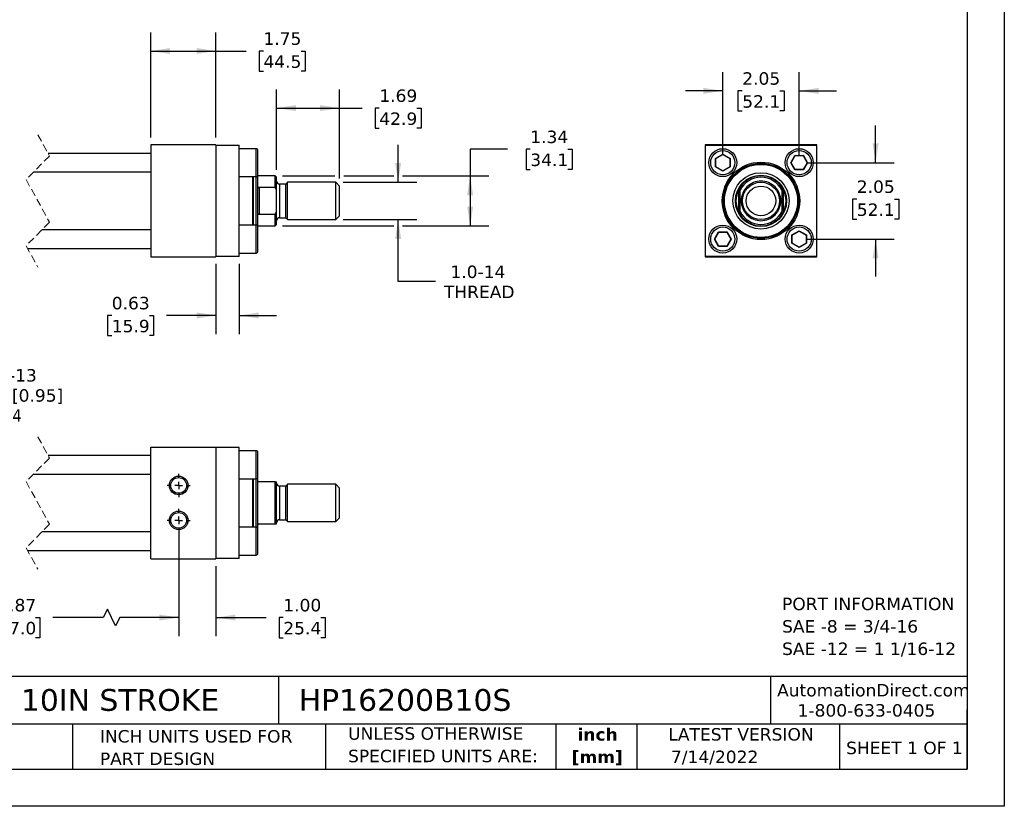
# Model space of a CAD drawing. Header units: inches. Extents: x 0 to 44, y 0 to 34.
# Tile 2 of 3: x 17.6 to 44, y 0 to 21.1. Entities that reach past the tile are written whole.
import ezdxf

# ---------------------------------------------------------------- set-up
doc = ezdxf.new("R2010")
doc.units = ezdxf.units.IN
doc.header["$LTSCALE"] = 4
doc.header["$MEASUREMENT"] = 0
for name, pattern in [('SLD-Center', [0.75, 0.6, -0.05, 0.05, -0.05]), ('SLD-Dashed', [0.075, 0.05, -0.025]), ('SLD-Solid', [0])]:
    doc.linetypes.add(name, pattern=pattern)
doc.layers.add('CENTER', color=40, linetype='SLD-Center')
doc.layers.add('DIMENSIONS', color=140, linetype='SLD-Solid', lineweight=25)
doc.layers.add('TEXT', color=140, linetype='SLD-Solid', lineweight=25)
doc.styles.add('SLDTEXTSTYLE0', font='VERDANA.TTF')
doc.styles.add('SLDTEXTSTYLE1', font='VERDANAB.TTF')
doc.dimstyles.new('SLDDIMSTYLE1', dxfattribs={"dimtxt": 0.339844, "dimasz": 0.52, "dimexe": 0, "dimexo": 0.0625, "dimgap": 0.084961, "dimtad": 0, "dimtih": 1, "dimtoh": 1, "dimrnd": 1e-09, "dimzin": 12, "dimdsep": 46, "dimtxsty": 'SLDTEXTSTYLE0', "dimsah": 1, "dimcen": 0.09, "dimadec": 0, "dimazin": 3, "dimtfac": 1, "dimtofl": 0, "dimtmove": 0, "dimatfit": 3, "dimfxl": 0, "dimfrac": 2, "dimtolj": 1, "dimtzin": 12, "dimarcsym": 0})
doc.dimstyles.new('SLDDIMSTYLE2', dxfattribs={"dimtxt": 0.339844, "dimasz": 0.52, "dimexe": 0, "dimexo": 0.0625, "dimgap": 0.084961, "dimtad": 0, "dimtih": 1, "dimtoh": 1, "dimrnd": 1e-09, "dimzin": 12, "dimdsep": 46, "dimtxsty": 'SLDTEXTSTYLE0', "dimsah": 1, "dimcen": 0.09, "dimadec": 0, "dimazin": 3, "dimtfac": 1, "dimtmove": 0, "dimatfit": 0, "dimfxl": 0, "dimfrac": 2, "dimtolj": 1, "dimtzin": 12, "dimarcsym": 0})
doc.dimstyles.new('SLDDIMSTYLE3', dxfattribs={"dimtxt": 0.339844, "dimasz": 0.52, "dimexe": 0, "dimexo": 0.0625, "dimgap": 0.084961, "dimtad": 0, "dimtih": 1, "dimtoh": 1, "dimrnd": 1e-09, "dimdsep": 46, "dimtxsty": 'SLDTEXTSTYLE0', "dimsah": 1, "dimcen": 0.09, "dimadec": 0, "dimazin": 2, "dimtfac": 1, "dimtmove": 0, "dimatfit": 0, "dimfxl": 0, "dimfrac": 2, "dimtolj": 1, "dimtzin": 12, "dimarcsym": 0})
doc.dimstyles.new('SLDDIMSTYLE4', dxfattribs={"dimtxt": 0.339844, "dimasz": 0.52, "dimexe": 0, "dimexo": 0.0625, "dimgap": 0.084961, "dimtad": 0, "dimtih": 1, "dimtoh": 1, "dimrnd": 1e-09, "dimzin": 4, "dimdsep": 46, "dimtxsty": 'SLDTEXTSTYLE0', "dimsah": 1, "dimcen": 0.09, "dimadec": 0, "dimazin": 1, "dimtfac": 1, "dimtmove": 0, "dimatfit": 0, "dimfxl": 0, "dimfrac": 2, "dimtolj": 1, "dimtzin": 12, "dimarcsym": 0})
doc.dimstyles.new('SLDDIMSTYLE6', dxfattribs={"dimtxt": 0.339844, "dimasz": 0.52, "dimexe": 0, "dimexo": 0.0625, "dimgap": 0.084961, "dimtad": 0, "dimtih": 1, "dimtoh": 1, "dimrnd": 1e-09, "dimzin": 12, "dimdsep": 46, "dimtxsty": 'SLDTEXTSTYLE0', "dimsah": 1, "dimcen": 0, "dimadec": 0, "dimazin": 3, "dimtfac": 1, "dimtofl": 0, "dimtmove": 0, "dimatfit": 3, "dimfxl": 0, "dimfrac": 2, "dimtolj": 1, "dimtzin": 12, "dimarcsym": 0})

# ---------------------------------------------------------------- blocks, each defined once
blk = doc.blocks.new('SW_NOTE_0')
at = {"layer": 'TEXT', "color": 0, "char_height": 0.33333, "attachment_point": 1, "style": 'SLDTEXTSTYLE0'}
for s, insert in [('PORT INFORMATION', (0, 0.423)), ('SAE -8 = 3/4-16', (0, -0.179)), ('SAE -12 = 1 1/16-12', (0, -0.78))]:
    blk.add_mtext(s, dxfattribs=dict(at, insert=insert))
blk = doc.blocks.new('SW_NOTE_0_1')
at = {"layer": 'TEXT', "color": 0, "char_height": 0.3333, "attachment_point": 2, "style": 'SLDTEXTSTYLE1'}
for s, insert in [('inch', (0.5, 0.423)), ('[mm]', (0.489, -0.179))]:
    blk.add_mtext(s, dxfattribs=dict(at, insert=insert))
blk = doc.blocks.new('SW_NOTE_0_2')
at = {"layer": 'TEXT', "color": 0, "char_height": 0.33333, "attachment_point": 1, "style": 'SLDTEXTSTYLE0'}
for s, insert in [('UNLESS OTHERWISE ', (0, 0.423)), ('SPECIFIED UNITS ARE:', (0, -0.179))]:
    blk.add_mtext(s, dxfattribs=dict(at, insert=insert))
blk = doc.blocks.new('SW_NOTE_0_6')
at = {"layer": 'TEXT', "color": 0, "char_height": 0.33333, "attachment_point": 1, "style": 'SLDTEXTSTYLE0'}
for s, insert in [('INCH UNITS USED FOR ', (0, 0.423)), ('PART DESIGN', (0, -0.179))]:
    blk.add_mtext(s, dxfattribs=dict(at, insert=insert))
blk = doc.blocks.new('_D_1')
at = {"layer": 'DIMENSIONS'}
for p, q in [((21.102, 17.94), (21.102, 20.76)), ((22.852, 17.94), (22.852, 20.76)), ((21.102, 20.26), (22.852, 20.26)), ((22.852, 20.26), (23.664, 20.26)), ((24.125, 20.26), (24.011, 20.26)), ((24.011, 20.26), (24.011, 19.72)), ((25.135, 20.26), (25.249, 20.26)), ((25.249, 20.26), (25.249, 19.72)), ((24.011, 19.72), (24.125, 19.72)), ((25.249, 19.72), (25.135, 19.72))]:
    blk.add_line(p, q, dxfattribs=at)
for points in [[(21.102, 20.26), (21.622, 20.18), (21.622, 20.34)], [(22.852, 20.26), (22.332, 20.34), (22.332, 20.18)]]:
    blk.add_solid(points, dxfattribs=at)
at = {"layer": 'DIMENSIONS', "char_height": 0.3333, "attachment_point": 1, "style": 'SLDTEXTSTYLE0'}
for s, insert in [('1.75', (24.125, 20.759)), ('44.5', (24.125, 20.143))]:
    blk.add_mtext(s, dxfattribs=dict(at, insert=insert))
blk = doc.blocks.new('_D_2')
at = {"layer": 'DIMENSIONS'}
for p, q in [((24.477, 17.072), (24.477, 19.229)), ((26.164, 16.838), (26.164, 19.229)), ((24.477, 18.729), (26.164, 18.729)), ((26.164, 18.729), (26.774, 18.729)), ((27.234, 18.729), (27.12, 18.729)), ((27.12, 18.729), (27.12, 18.189)), ((28.244, 18.729), (28.358, 18.729)), ((28.358, 18.729), (28.358, 18.189)), ((27.12, 18.189), (27.234, 18.189)), ((28.358, 18.189), (28.244, 18.189))]:
    blk.add_line(p, q, dxfattribs=at)
for points in [[(24.477, 18.729), (24.997, 18.649), (24.997, 18.809)], [(26.164, 18.729), (25.644, 18.809), (25.644, 18.649)]]:
    blk.add_solid(points, dxfattribs=at)
at = {"layer": 'DIMENSIONS', "char_height": 0.3333, "attachment_point": 1, "style": 'SLDTEXTSTYLE0'}
for s, insert in [('1.69', (27.234, 19.228)), ('42.9', (27.234, 18.612))]:
    blk.add_mtext(s, dxfattribs=dict(at, insert=insert))
blk = doc.blocks.new('_D_3')
at = {"layer": 'DIMENSIONS'}
for p, q in [((27.739, 16.74), (27.739, 17.74)), ((26.263, 16.74), (28.239, 16.74)), ((26.263, 15.74), (28.239, 15.74)), ((27.739, 14.081), (27.739, 15.74)), ((28.739, 14.081), (27.739, 14.081))]:
    blk.add_line(p, q, dxfattribs=at)
for points in [[(27.739, 16.74), (27.819, 17.26), (27.659, 17.26)], [(27.739, 15.74), (27.659, 15.22), (27.819, 15.22)]]:
    blk.add_solid(points, dxfattribs=at)
at = {"layer": 'DIMENSIONS', "char_height": 0.3333, "attachment_point": 1, "style": 'SLDTEXTSTYLE0'}
for s, insert in [('1.0-14', (29.142, 14.505)), ('THREAD', (28.967, 13.965))]:
    blk.add_mtext(s, dxfattribs=dict(at, insert=insert))
blk = doc.blocks.new('_D_4')
at = {"layer": 'DIMENSIONS'}
for p, q in [((30.671, 17.625), (29.671, 17.625)), ((29.671, 17.625), (29.671, 16.912)), ((31.283, 17.625), (31.169, 17.625)), ((31.169, 17.625), (31.169, 17.085)), ((32.293, 17.625), (32.407, 17.625)), ((32.407, 17.625), (32.407, 17.085)), ((24.638, 16.912), (26.044, 16.912)), ((26.284, 16.912), (27.619, 16.912)), ((27.859, 16.912), (30.171, 16.912)), ((29.671, 16.912), (29.671, 15.569)), ((31.169, 17.085), (31.283, 17.085)), ((32.407, 17.085), (32.293, 17.085)), ((24.638, 15.569), (27.619, 15.569)), ((27.859, 15.569), (30.171, 15.569))]:
    blk.add_line(p, q, dxfattribs=at)
for points in [[(29.671, 16.912), (29.591, 16.392), (29.751, 16.392)], [(29.671, 15.569), (29.751, 16.089), (29.591, 16.089)]]:
    blk.add_solid(points, dxfattribs=at)
at = {"layer": 'DIMENSIONS', "char_height": 0.3333, "attachment_point": 1, "style": 'SLDTEXTSTYLE0'}
for s, insert in [('1.34', (31.283, 18.124)), ('34.1', (31.283, 17.508))]:
    blk.add_mtext(s, dxfattribs=dict(at, insert=insert))
blk = doc.blocks.new('_D_5')
at = {"layer": 'DIMENSIONS'}
for p, q in [((22.852, 14.55), (22.852, 12.666)), ((23.477, 14.55), (23.477, 12.666)), ((20.056, 13.166), (19.942, 13.166)), ((19.942, 13.166), (19.942, 12.625)), ((21.066, 13.166), (21.18, 13.166)), ((21.18, 13.166), (21.18, 12.625)), ((22.852, 13.166), (21.527, 13.166)), ((23.477, 13.166), (24.477, 13.166)), ((19.942, 12.625), (20.056, 12.625)), ((21.18, 12.625), (21.066, 12.625))]:
    blk.add_line(p, q, dxfattribs=at)
for points in [[(22.852, 13.166), (22.332, 13.246), (22.332, 13.086)], [(23.477, 13.166), (23.997, 13.086), (23.997, 13.246)]]:
    blk.add_solid(points, dxfattribs=at)
at = {"layer": 'DIMENSIONS', "char_height": 0.3333, "attachment_point": 1, "style": 'SLDTEXTSTYLE0'}
for s, insert in [('0.63', (20.056, 13.665)), ('15.9', (20.056, 13.049))]:
    blk.add_mtext(s, dxfattribs=dict(at, insert=insert))
blk = doc.blocks.new('_D_6')
at = {"layer": 'DIMENSIONS'}
for p, q in [((36.448, 17.465), (36.448, 19.691)), ((38.498, 17.465), (38.498, 19.691)), ((36.448, 19.191), (35.448, 19.191)), ((36.97, 19.191), (36.856, 19.191)), ((36.856, 19.191), (36.856, 18.651)), ((37.98, 19.191), (38.094, 19.191)), ((38.094, 19.191), (38.094, 18.651)), ((38.498, 19.191), (39.498, 19.191)), ((36.856, 18.651), (36.97, 18.651)), ((38.094, 18.651), (37.98, 18.651))]:
    blk.add_line(p, q, dxfattribs=at)
for points in [[(36.448, 19.191), (35.928, 19.271), (35.928, 19.111)], [(38.498, 19.191), (39.018, 19.111), (39.018, 19.271)]]:
    blk.add_solid(points, dxfattribs=at)
at = {"layer": 'DIMENSIONS', "char_height": 0.3333, "attachment_point": 1, "style": 'SLDTEXTSTYLE0'}
for s, insert in [('2.05', (36.97, 19.69)), ('52.1', (36.97, 19.074))]:
    blk.add_mtext(s, dxfattribs=dict(at, insert=insert))
blk = doc.blocks.new('_D_7')
at = {"layer": 'DIMENSIONS'}
for p, q in [((40.548, 17.265), (40.548, 18.265)), ((38.698, 17.265), (41.048, 17.265)), ((40.043, 16.288), (39.929, 16.288)), ((39.929, 16.288), (39.929, 15.748)), ((41.053, 16.288), (41.167, 16.288)), ((41.167, 16.288), (41.167, 15.748)), ((39.929, 15.748), (40.043, 15.748)), ((41.167, 15.748), (41.053, 15.748)), ((38.698, 15.215), (41.048, 15.215)), ((40.548, 15.215), (40.548, 14.215))]:
    blk.add_line(p, q, dxfattribs=at)
for points in [[(40.548, 17.265), (40.628, 17.785), (40.468, 17.785)], [(40.548, 15.215), (40.468, 14.695), (40.628, 14.695)]]:
    blk.add_solid(points, dxfattribs=at)
at = {"layer": 'DIMENSIONS', "char_height": 0.3333, "attachment_point": 1, "style": 'SLDTEXTSTYLE0'}
for s, insert in [('2.05', (40.043, 16.788)), ('52.1', (40.043, 16.171))]:
    blk.add_mtext(s, dxfattribs=dict(at, insert=insert))
blk = doc.blocks.new('_D_19')
at = {"layer": 'DIMENSIONS'}
for p, q in [((13.325, 7.469), (13.325, 4.563)), ((21.852, 7.47), (21.852, 4.564)), ((19.938, 5.286), (19.827, 5.063)), ((20.16, 4.841), (19.938, 5.286)), ((13.325, 5.063), (16.26, 5.063)), ((16.721, 5.063), (16.607, 5.063)), ((16.607, 5.063), (16.607, 4.523)), ((18.013, 5.063), (18.127, 5.063)), ((18.127, 5.063), (18.127, 4.523)), ((19.827, 5.063), (18.474, 5.063)), ((20.271, 5.063), (20.16, 4.841)), ((21.852, 5.064), (20.271, 5.063)), ((16.607, 4.523), (16.721, 4.523)), ((18.127, 4.523), (18.013, 4.523))]:
    blk.add_line(p, q, dxfattribs=at)
for points in [[(13.325, 5.063), (13.845, 4.983), (13.845, 5.143)], [(21.852, 5.064), (21.332, 5.144), (21.332, 4.984)]]:
    blk.add_solid(points, dxfattribs=at)
at = {"layer": 'DIMENSIONS', "char_height": 0.3333, "attachment_point": 1, "style": 'SLDTEXTSTYLE0'}
for s, insert in [('12.87', (16.721, 5.563)), ('327.0', (16.721, 4.947))]:
    blk.add_mtext(s, dxfattribs=dict(at, insert=insert))
blk = doc.blocks.new('_D_20')
at = {"layer": 'DIMENSIONS'}
for p, q in [((21.852, 7.47), (21.852, 4.563)), ((22.852, 6.438), (22.852, 4.563)), ((21.852, 5.063), (20.852, 5.063)), ((22.852, 5.063), (24.198, 5.063)), ((24.658, 5.063), (24.544, 5.063)), ((24.544, 5.063), (24.544, 4.523)), ((25.668, 5.063), (25.782, 5.063)), ((25.782, 5.063), (25.782, 4.523)), ((24.544, 4.523), (24.658, 4.523)), ((25.782, 4.523), (25.668, 4.523))]:
    blk.add_line(p, q, dxfattribs=at)
for points in [[(21.852, 5.063), (21.332, 5.143), (21.332, 4.983)], [(22.852, 5.063), (23.372, 4.983), (23.372, 5.143)]]:
    blk.add_solid(points, dxfattribs=at)
at = {"layer": 'DIMENSIONS', "char_height": 0.3333, "attachment_point": 1, "style": 'SLDTEXTSTYLE0'}
for s, insert in [('1.00', (24.658, 5.563)), ('25.4', (24.658, 4.947))]:
    blk.add_mtext(s, dxfattribs=dict(at, insert=insert))
blk = doc.blocks.new('SW_SYMBOL_HOLE_DEPTH')
at = {"layer": 'DIMENSIONS', "color": 0}
for p, q in [((0, 137.8), (126, 137.8)), ((63, 137.8), (63, 11.8)), ((15.7, 87.4), (63, 11.8)), ((110.2, 87.4), (63, 11.8))]:
    blk.add_line(p, q, dxfattribs=at)
blk = doc.blocks.new('_D_21')
at = {"layer": 'DIMENSIONS'}
for p, q in [((13.451, 8.823), (14.75, 11.035)), ((14.75, 11.035), (15.625, 11.035))]:
    blk.add_line(p, q, dxfattribs=at)
blk.add_solid([(13.451, 8.823), (13.784, 9.231), (13.646, 9.312)], dxfattribs=at)
at = {"layer": 'DIMENSIONS', "xscale": 0.002688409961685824, "yscale": 0.002688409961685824, "zscale": 0.002688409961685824}
blk.add_blockref('SW_SYMBOL_HOLE_DEPTH', (15.875, 10.81), dxfattribs=at)
at = {"layer": 'DIMENSIONS', "char_height": 0.3333, "attachment_point": 1, "style": 'SLDTEXTSTYLE0'}
for s, insert in [('1/2-13', (16.562, 11.728)), ('0.38[0.95]', (16.361, 11.188)), ('X4', (17.036, 10.648))]:
    blk.add_mtext(s, dxfattribs=dict(at, insert=insert))
blk = doc.blocks.new('SW_CENTERMARKSYMBOL_6')
at = {"layer": 'CENTER', "color": 0}
for p, q in [((0, 0.2), (0, 0.311)), ((-0.2, 0), (-0.311, 0)), ((0, 0), (-0.1, 0)), ((0, 0), (0, 0.1)), ((0, 0), (0, -0.1)), ((0, 0), (0.1, 0)), ((0.2, 0), (0.311, 0)), ((0, -0.2), (0, -0.311))]:
    blk.add_line(p, q, dxfattribs=at)
blk = doc.blocks.new('SW_CENTERMARKSYMBOL_7')
at = {"layer": 'CENTER', "color": 0}
for p, q in [((0, 0.2), (0, 0.311)), ((-0.2, 0), (-0.311, 0)), ((0, 0), (-0.1, 0)), ((0, 0), (0, 0.1)), ((0, 0), (0, -0.1)), ((0, 0), (0.1, 0)), ((0.2, 0), (0.311, 0)), ((0, -0.2), (0, -0.311))]:
    blk.add_line(p, q, dxfattribs=at)

msp = doc.modelspace()

# ---------------------------------------------------------------- linework, layer by layer
at = {"color": 7, "linetype": 'SLD-Solid'}
for p, q in [((44, 34), (44, 0)), ((44, 0), (0, 0))]:
    msp.add_line(p, q, dxfattribs=at)
at = {"color": 7, "linetype": 'SLD-Dashed', "lineweight": 18}
for p, q in [((18.072, 18.015), (18.387, 17.443)), ((18.387, 17.443), (17.757, 16.813)), ((17.757, 16.813), (18.387, 15.668)), ((18.387, 15.668), (17.757, 15.038)), ((17.757, 15.038), (18.072, 14.465)), ((18.072, 9.913), (18.387, 9.341)), ((18.387, 9.341), (17.757, 8.711)), ((17.757, 8.711), (18.387, 7.566)), ((18.387, 7.566), (17.757, 6.936)), ((17.757, 6.936), (18.072, 6.363))]:
    msp.add_line(p, q, dxfattribs=at)
for p, q in [((21.102, 17.74), (21.102, 14.74)), ((22.852, 17.74), (21.102, 17.74)), ((22.852, 17.74), (22.852, 14.74)), ((22.852, 17.73), (23.477, 17.73)), ((23.477, 14.75), (23.477, 17.73)), ((35.973, 17.74), (35.973, 14.74)), ((38.973, 17.74), (35.973, 17.74)), ((35.983, 14.75), (35.983, 17.73)), ((35.983, 17.73), (38.963, 17.73)), ((38.963, 17.73), (38.963, 14.75)), ((38.973, 14.74), (38.973, 17.74)), ((21.102, 17.515), (18.347, 17.515)), ((23.927, 17.64), (23.477, 17.64)), ((23.927, 16.89), (23.927, 17.64)), ((23.977, 16.94), (23.977, 17.59)), ((36.253, 17.378), (36.448, 17.491)), ((36.261, 17.374), (36.448, 17.482)), ((36.448, 17.491), (36.644, 17.378)), ((36.448, 17.491), (36.448, 17.482)), ((36.448, 17.482), (36.636, 17.374)), ((38.273, 17.265), (38.385, 17.461)), ((38.282, 17.265), (38.39, 17.453)), ((38.385, 17.461), (38.611, 17.461)), ((38.39, 17.453), (38.385, 17.461)), ((38.39, 17.453), (38.607, 17.453)), ((38.611, 17.461), (38.607, 17.453)), ((38.607, 17.453), (38.715, 17.265)), ((38.611, 17.461), (38.724, 17.265)), ((36.253, 17.152), (36.253, 17.378)), ((36.253, 17.378), (36.261, 17.374)), ((36.261, 17.157), (36.261, 17.374)), ((36.644, 17.378), (36.636, 17.374)), ((36.636, 17.374), (36.636, 17.157)), ((36.644, 17.378), (36.644, 17.152)), ((38.385, 17.07), (38.273, 17.265)), ((38.273, 17.265), (38.282, 17.265)), ((38.39, 17.078), (38.282, 17.265)), ((38.715, 17.265), (38.607, 17.078)), ((38.724, 17.265), (38.611, 17.07)), ((38.724, 17.265), (38.715, 17.265)), ((17.959, 17.015), (21.102, 17.015)), ((23.977, 16.912), (23.969, 16.915)), ((24.438, 16.912), (23.977, 16.912)), ((23.977, 16.554), (23.977, 16.912)), ((24.477, 16.872), (24.438, 16.912)), ((24.438, 16.607), (24.438, 16.912)), ((36.261, 17.157), (36.253, 17.152)), ((36.448, 17.04), (36.253, 17.152)), ((36.448, 17.049), (36.261, 17.157)), ((36.636, 17.157), (36.448, 17.049)), ((36.644, 17.152), (36.448, 17.04)), ((36.448, 17.04), (36.448, 17.049)), ((36.644, 17.152), (36.636, 17.157)), ((38.385, 17.07), (38.39, 17.078)), ((38.611, 17.07), (38.385, 17.07)), ((38.607, 17.078), (38.39, 17.078)), ((38.611, 17.07), (38.607, 17.078)), ((23.477, 16.89), (23.927, 16.89)), ((23.839, 15.59), (23.839, 16.89)), ((23.859, 15.59), (23.859, 16.89)), ((23.933, 16.24), (23.933, 16.891)), ((24.477, 16.529), (24.477, 16.872)), ((24.727, 16.692), (24.557, 16.692)), ((24.557, 16.692), (24.557, 16.24)), ((24.775, 16.74), (24.727, 16.692)), ((24.727, 16.24), (24.727, 16.692)), ((26.063, 16.74), (24.775, 16.74)), ((24.775, 15.74), (24.775, 16.74)), ((26.164, 16.638), (26.063, 16.74)), ((26.063, 16.24), (26.063, 16.74)), ((23.977, 15.927), (23.977, 16.554)), ((24.008, 16.607), (24.008, 15.874)), ((24.008, 16.607), (24.438, 16.607)), ((24.477, 16.529), (24.438, 16.607)), ((24.477, 15.952), (24.477, 16.529)), ((26.164, 16.24), (26.164, 16.638)), ((36.88, 15.927), (36.88, 16.554)), ((36.911, 15.952), (36.911, 16.529)), ((38.036, 16.529), (38.036, 15.952)), ((38.067, 16.554), (38.067, 15.927)), ((23.933, 15.59), (23.933, 16.24)), ((24.557, 16.24), (24.557, 15.789)), ((24.727, 15.789), (24.727, 16.24)), ((26.063, 15.74), (26.063, 16.24)), ((26.164, 15.842), (26.164, 16.24)), ((23.977, 15.569), (23.977, 15.927)), ((24.438, 15.874), (24.008, 15.874)), ((24.438, 15.874), (24.477, 15.952)), ((24.438, 15.569), (24.438, 15.874)), ((24.477, 15.608), (24.477, 15.952)), ((23.927, 15.59), (23.477, 15.59)), ((23.927, 14.84), (23.927, 15.59)), ((24.438, 15.569), (24.477, 15.608)), ((24.557, 15.789), (24.727, 15.789)), ((24.727, 15.789), (24.775, 15.74)), ((24.775, 15.74), (26.063, 15.74)), ((26.063, 15.74), (26.164, 15.842)), ((21.102, 15.465), (18.184, 15.465)), ((23.969, 15.566), (23.977, 15.569)), ((23.977, 15.569), (24.438, 15.569)), ((23.977, 15.215), (23.977, 15.54)), ((36.223, 15.215), (36.335, 15.411)), ((36.232, 15.215), (36.34, 15.403)), ((36.335, 15.411), (36.561, 15.411)), ((36.335, 15.411), (36.34, 15.403)), ((36.34, 15.403), (36.557, 15.403)), ((36.561, 15.411), (36.557, 15.403)), ((36.557, 15.403), (36.665, 15.215)), ((36.561, 15.411), (36.674, 15.215)), ((38.303, 15.328), (38.498, 15.441)), ((38.303, 15.102), (38.303, 15.328)), ((38.303, 15.328), (38.311, 15.324)), ((38.311, 15.324), (38.498, 15.432)), ((38.311, 15.107), (38.311, 15.324)), ((38.498, 15.441), (38.694, 15.328)), ((38.498, 15.441), (38.498, 15.432)), ((38.498, 15.432), (38.686, 15.324)), ((38.686, 15.324), (38.694, 15.328)), ((38.686, 15.324), (38.686, 15.107)), ((38.694, 15.328), (38.694, 15.102)), ((23.977, 14.89), (23.977, 15.215)), ((36.335, 15.02), (36.223, 15.215)), ((36.223, 15.215), (36.232, 15.215)), ((36.34, 15.028), (36.232, 15.215)), ((36.665, 15.215), (36.557, 15.028)), ((36.674, 15.215), (36.561, 15.02)), ((36.674, 15.215), (36.665, 15.215)), ((38.303, 15.102), (38.311, 15.107)), ((38.498, 14.99), (38.303, 15.102)), ((38.498, 14.999), (38.311, 15.107)), ((38.686, 15.107), (38.498, 14.999)), ((38.694, 15.102), (38.498, 14.99)), ((38.694, 15.102), (38.686, 15.107)), ((17.797, 14.965), (21.102, 14.965)), ((23.477, 14.84), (23.927, 14.84)), ((36.335, 15.02), (36.34, 15.028)), ((36.561, 15.02), (36.335, 15.02)), ((36.557, 15.028), (36.34, 15.028)), ((36.557, 15.028), (36.561, 15.02)), ((38.498, 14.99), (38.498, 14.999)), ((21.102, 14.74), (22.852, 14.74)), ((23.477, 14.75), (22.852, 14.75)), ((35.973, 14.74), (38.973, 14.74)), ((38.963, 14.75), (35.983, 14.75)), ((21.102, 6.638), (21.102, 9.638)), ((21.102, 9.638), (22.852, 9.638)), ((22.852, 9.638), (22.852, 6.638)), ((23.477, 9.628), (22.852, 9.628)), ((23.477, 6.648), (23.477, 9.628)), ((23.927, 9.538), (23.477, 9.538)), ((23.927, 8.788), (23.927, 9.538)), ((21.102, 9.413), (18.347, 9.413)), ((23.977, 8.838), (23.977, 9.488)), ((17.959, 8.913), (21.102, 8.913)), ((23.477, 8.788), (23.927, 8.788)), ((23.839, 8.138), (23.839, 8.788)), ((23.859, 7.488), (23.859, 8.788)), ((23.933, 7.488), (23.933, 8.789)), ((23.977, 8.81), (23.969, 8.812)), ((23.977, 8.732), (23.977, 8.81)), ((23.977, 7.545), (23.977, 8.732)), ((24.438, 8.701), (24.008, 8.701)), ((24.438, 7.576), (24.438, 8.701)), ((24.438, 8.701), (24.477, 8.701)), ((24.477, 7.576), (24.477, 8.701)), ((24.727, 8.59), (24.557, 8.59)), ((24.557, 8.59), (24.557, 7.687)), ((24.775, 8.638), (24.727, 8.59)), ((24.727, 7.687), (24.727, 8.59)), ((26.063, 8.638), (24.775, 8.638)), ((24.775, 7.638), (24.775, 8.638)), ((26.164, 8.536), (26.063, 8.638)), ((26.063, 7.638), (26.063, 8.638)), ((26.164, 7.74), (26.164, 8.536)), ((23.839, 7.488), (23.839, 8.138)), ((24.557, 7.687), (24.727, 7.687)), ((24.727, 7.687), (24.775, 7.638)), ((26.063, 7.638), (26.164, 7.74)), ((23.927, 7.488), (23.477, 7.488)), ((23.927, 6.738), (23.927, 7.488)), ((23.969, 7.464), (23.977, 7.467)), ((23.977, 7.467), (23.977, 7.545)), ((23.977, 7.113), (23.977, 7.438)), ((24.008, 7.576), (24.438, 7.576)), ((24.438, 7.576), (24.477, 7.576)), ((24.775, 7.638), (26.063, 7.638)), ((21.102, 7.363), (18.184, 7.363)), ((23.977, 6.788), (23.977, 7.113)), ((17.797, 6.863), (21.102, 6.863)), ((21.102, 6.638), (22.852, 6.638)), ((23.477, 6.648), (22.852, 6.648)), ((23.477, 6.738), (23.927, 6.738))]:
    msp.add_line(p, q)
for centre, radius in [((36.448, 17.265), 0.375), ((38.498, 17.265), 0.375), ((37.473, 16.24), 1.039), ((37.473, 16.24), 1.007), ((37.473, 16.24), 0.999), ((37.473, 16.24), 0.98), ((37.473, 16.24), 0.755), ((37.473, 16.24), 0.688), ((37.473, 16.24), 0.687), ((37.473, 16.24), 0.5), ((37.473, 16.24), 0.398), ((36.448, 15.215), 0.375), ((38.498, 15.215), 0.375), ((21.852, 8.607), 0.25), ((21.852, 8.607), 0.211), ((21.852, 7.67), 0.25), ((21.852, 7.67), 0.211)]:
    msp.add_circle(centre, radius)
for centre, radius, start, end in [((23.927, 17.59), 0.05, 0.0002, 89.9996), ((23.927, 16.94), 0.05, 270.0004, 359.9998), ((37.473, 16.24), 0.672, 33.1044, 146.8956), ((24.557, 16.772), 0.08, 179.9997, 270.0002), ((37.473, 16.24), 0.632, 27.1458, 152.8542), ((37.473, 16.24), 0.671, 152.155, 207.845), ((37.473, 16.24), 0.672, 332.155, 27.845), ((37.473, 16.24), 0.632, 207.1458, 332.8542), ((37.473, 16.24), 0.671, 213.1044, 326.8956), ((23.927, 15.54), 0.05, 0.0002, 89.9996), ((24.557, 15.709), 0.08, 89.9998, 180.0003), ((23.927, 14.89), 0.05, 270.0004, 359.9998), ((23.927, 9.488), 0.05, 0.0002, 89.9996), ((23.927, 8.838), 0.05, 270.0004, 359.9998), ((24.557, 8.67), 0.08, 179.9997, 270.0002), ((24.557, 7.607), 0.08, 89.9998, 180.0003), ((23.927, 7.438), 0.05, 0.0002, 89.9996), ((23.927, 6.788), 0.05, 270.0004, 359.9998)]:
    msp.add_arc(centre, radius, start, end)
for points, knots in [([(36.448, 16.94), (36.362, 16.94), (36.279, 16.975), (36.158, 17.096), (36.123, 17.179), (36.123, 17.352), (36.158, 17.434), (36.279, 17.556), (36.362, 17.59), (36.448, 17.59)], [0, 0, 0, 0, 0.25, 0.25, 0.5, 0.5, 0.75, 0.75, 1, 1, 1, 1]), ([(36.448, 17.59), (36.535, 17.59), (36.617, 17.556), (36.739, 17.434), (36.773, 17.352), (36.773, 17.179), (36.739, 17.096), (36.617, 16.975), (36.535, 16.94), (36.448, 16.94)], [0, 0, 0, 0, 0.25, 0.25, 0.5, 0.5, 0.75, 0.75, 1, 1, 1, 1]), ([(38.173, 17.265), (38.173, 17.352), (38.208, 17.434), (38.329, 17.556), (38.412, 17.59), (38.585, 17.59), (38.667, 17.556), (38.789, 17.434), (38.823, 17.352), (38.823, 17.265)], [0, 0, 0, 0, 0.25, 0.25, 0.5, 0.5, 0.75, 0.75, 1, 1, 1, 1]), ([(38.823, 17.265), (38.823, 17.179), (38.789, 17.096), (38.667, 16.975), (38.585, 16.94), (38.412, 16.94), (38.329, 16.975), (38.208, 17.096), (38.173, 17.179), (38.173, 17.265)], [0, 0, 0, 0, 0.25, 0.25, 0.5, 0.5, 0.75, 0.75, 1, 1, 1, 1]), ([(38.005, 16.24), (38.005, 16.381), (37.949, 16.516), (37.749, 16.716), (37.614, 16.772), (37.332, 16.772), (37.197, 16.716), (36.998, 16.516), (36.942, 16.381), (36.942, 16.24)], [0, 0, 0, 0, 0.25, 0.25, 0.5, 0.5, 0.75, 0.75, 1, 1, 1, 1]), ([(23.977, 16.554), (23.977, 16.563), (23.978, 16.576), (23.985, 16.592), (23.991, 16.6), (23.998, 16.605), (24.003, 16.607), (24.007, 16.607), (24.008, 16.607)], [0, 0, 0, 0, 0.408029, 0.572058, 0.740909, 0.848433, 0.943703, 1, 1, 1, 1]), ([(36.88, 16.554), (36.883, 16.56), (36.886, 16.565), (36.892, 16.576), (36.895, 16.581), (36.901, 16.591), (36.904, 16.596), (36.908, 16.602), (36.909, 16.604), (36.91, 16.606), (36.911, 16.607), (36.911, 16.607)], [0, 0, 0, 0, 0.25, 0.25, 0.5, 0.5, 0.75, 0.75, 0.875, 0.875, 1, 1, 1, 1]), ([(38.036, 16.607), (38.036, 16.607), (38.036, 16.606), (38.038, 16.604), (38.039, 16.602), (38.042, 16.598), (38.043, 16.596), (38.046, 16.591), (38.047, 16.589), (38.052, 16.581), (38.055, 16.576), (38.061, 16.565), (38.064, 16.56), (38.067, 16.554)], [0, 0, 0, 0, 0.125, 0.125, 0.25, 0.25, 0.375, 0.375, 0.5, 0.5, 0.75, 0.75, 1, 1, 1, 1]), ([(36.942, 16.24), (36.942, 16.099), (36.998, 15.964), (37.197, 15.765), (37.332, 15.709), (37.614, 15.709), (37.749, 15.765), (37.949, 15.964), (38.005, 16.099), (38.005, 16.24)], [0, 0, 0, 0, 0.25, 0.25, 0.5, 0.5, 0.75, 0.75, 1, 1, 1, 1]), ([(24.008, 15.874), (24.006, 15.874), (24.002, 15.874), (23.996, 15.877), (23.988, 15.884), (23.98, 15.899), (23.977, 15.915), (23.977, 15.925), (23.977, 15.927)], [0, 0, 0, 0, 0.089229, 0.175504, 0.312828, 0.534782, 0.941722, 1, 1, 1, 1]), ([(36.911, 15.874), (36.911, 15.874), (36.91, 15.874), (36.909, 15.877), (36.908, 15.879), (36.905, 15.883), (36.904, 15.885), (36.901, 15.89), (36.899, 15.892), (36.895, 15.9), (36.892, 15.905), (36.886, 15.916), (36.883, 15.921), (36.88, 15.927)], [0, 0, 0, 0, 0.125, 0.125, 0.25, 0.25, 0.375, 0.375, 0.5, 0.5, 0.75, 0.75, 1, 1, 1, 1]), ([(38.067, 15.927), (38.064, 15.921), (38.061, 15.916), (38.055, 15.905), (38.052, 15.9), (38.046, 15.89), (38.043, 15.885), (38.039, 15.879), (38.038, 15.877), (38.036, 15.874), (38.036, 15.874), (38.036, 15.874)], [0, 0, 0, 0, 0.25, 0.25, 0.5, 0.5, 0.75, 0.75, 0.875, 0.875, 1, 1, 1, 1]), ([(36.123, 15.215), (36.123, 15.302), (36.158, 15.384), (36.279, 15.506), (36.362, 15.54), (36.535, 15.54), (36.617, 15.506), (36.739, 15.384), (36.773, 15.302), (36.773, 15.215)], [0, 0, 0, 0, 0.25, 0.25, 0.5, 0.5, 0.75, 0.75, 1, 1, 1, 1]), ([(38.498, 14.89), (38.412, 14.89), (38.329, 14.925), (38.208, 15.046), (38.173, 15.129), (38.173, 15.302), (38.208, 15.384), (38.329, 15.506), (38.412, 15.54), (38.498, 15.54)], [0, 0, 0, 0, 0.25, 0.25, 0.5, 0.5, 0.75, 0.75, 1, 1, 1, 1]), ([(38.498, 15.54), (38.585, 15.54), (38.667, 15.506), (38.789, 15.384), (38.823, 15.302), (38.823, 15.129), (38.789, 15.046), (38.667, 14.925), (38.585, 14.89), (38.498, 14.89)], [0, 0, 0, 0, 0.25, 0.25, 0.5, 0.5, 0.75, 0.75, 1, 1, 1, 1]), ([(36.773, 15.215), (36.773, 15.129), (36.739, 15.046), (36.617, 14.925), (36.535, 14.89), (36.362, 14.89), (36.279, 14.925), (36.158, 15.046), (36.123, 15.129), (36.123, 15.215)], [0, 0, 0, 0, 0.25, 0.25, 0.5, 0.5, 0.75, 0.75, 1, 1, 1, 1]), ([(24.008, 8.701), (24.006, 8.701), (24.002, 8.701), (23.996, 8.703), (23.989, 8.707), (23.98, 8.715), (23.977, 8.725), (23.977, 8.731), (23.977, 8.732)], [0, 0, 0, 0, 0.122717, 0.236209, 0.400646, 0.625862, 0.957038, 1, 1, 1, 1]), ([(23.977, 7.545), (23.978, 7.55), (23.979, 7.558), (23.985, 7.566), (23.991, 7.571), (23.998, 7.574), (24.004, 7.576), (24.007, 7.576), (24.008, 7.576)], [0, 0, 0, 0, 0.322426, 0.477164, 0.661277, 0.794621, 0.922286, 1, 1, 1, 1])]:
    msp.add_open_spline(points, degree=3, knots=knots)
for points in [[(36.911, 16.529), (36.911, 16.555), (36.911, 16.581), (36.911, 16.607)], [(38.036, 16.607), (38.036, 16.581), (38.036, 16.555), (38.036, 16.529)], [(36.911, 15.874), (36.911, 15.899), (36.911, 15.925), (36.911, 15.952)], [(38.036, 15.874), (38.036, 15.899), (38.036, 15.925), (38.036, 15.952)]]:
    msp.add_open_spline(points, degree=3)
at = {"layer": 'TEXT'}
for p, q in [((43, 33), (43, 1)), ((43, 3.484), (1, 3.484)), ((24.529, 3.484), (24.529, 2.2)), ((37.728, 3.484), (37.728, 2.2)), ((43, 1), (43, 2.6)), ((43, 2.2), (1, 2.2)), ((18.999, 2.2), (18.999, 1)), ((25.792, 2.2), (25.792, 1)), ((31.972, 2.2), (31.972, 1)), ((34.144, 2.2), (34.144, 1)), ((39.582, 2.2), (39.582, 1)), ((1, 1), (43, 1))]:
    msp.add_line(p, q, dxfattribs=at)

# ---------------------------------------------------------------- block references
at = {"layer": 'CENTER'}
for name, p in [('SW_CENTERMARKSYMBOL_7', (21.852, 8.607)), ('SW_CENTERMARKSYMBOL_6', (21.852, 7.67))]:
    msp.add_blockref(name, p, dxfattribs=at)
at = {"layer": 'TEXT'}
for name, p in [('SW_NOTE_0', (38.038, 5.173)), ('SW_NOTE_0_2', (26.395, 1.696)), ('SW_NOTE_0_1', (32.59, 1.673)), ('SW_NOTE_0_6', (19.737, 1.622))]:
    msp.add_blockref(name, p, dxfattribs=at)

# ---------------------------------------------------------------- texts
at = {"layer": 'TEXT', "style": 'SLDTEXTSTYLE0'}
for s, insert, char_height, attachment_point in [('AutomationDirect.com', (37.905, 3.281), 0.33333, 1), ('HYDRAULIC CYLINDER: NFPA, 2IN BORE, 10IN STROKE', (1.254, 3.145), 0.58333, 1), ('HP16200B10S', (25.072, 3.145), 0.58333, 1), ('1-800-633-0405', (38.455, 2.74), 0.33333, 1), ('LATEST VERSION', (36.937, 2.098), 0.33333, 2), ('SHEET 1 OF 1', (39.755, 1.734), 0.33333, 1), ('7/14/2022', (35.057, 1.494), 0.3333, 1)]:
    msp.add_mtext(s, dxfattribs=dict(at, insert=insert, char_height=char_height, attachment_point=attachment_point))

# ---------------------------------------------------------------- dimensions: what is measured, and where the dimension line sits
at = {"layer": 'DIMENSIONS'}
for base, p1, p2, dimstyle, picture, middle in [((21.102, 20.26), (22.852, 17.74), (21.102, 17.74), 'SLDDIMSTYLE1', '_D_1', (24.63, 20.26)), ((38.498, 19.191), (36.448, 17.265), (38.498, 17.265), 'SLDDIMSTYLE2', '_D_6', (37.475, 19.191)), ((26.164, 18.729), (24.477, 16.872), (26.164, 16.638), 'SLDDIMSTYLE1', '_D_2', (27.739, 18.729)), ((22.851633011, 13.165523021), (23.476633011, 14.750326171), (22.851633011, 14.750326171), 'SLDDIMSTYLE3', '_D_5', (20.561421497, 13.165523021)), ((22.852, 5.063), (21.852, 7.67), (22.852, 6.638), 'SLDDIMSTYLE4', '_D_20', (25.163, 5.063))]:
    dim = msp.add_linear_dim(base=base, p1=p1, p2=p2, dimstyle=dimstyle, dxfattribs=at)
    dim.commit()
    dim.dimension.update_dxf_attribs({"geometry": picture, "text_midpoint": middle, "dimtype": 160})
for base, p1, p2, dimstyle, picture, middle in [((40.548, 15.215), (38.498, 17.265), (38.498, 15.215), 'SLDDIMSTYLE2', '_D_7', (40.548, 16.288)), ((29.671, 15.569), (24.438, 16.912), (24.438, 15.569), 'SLDDIMSTYLE1', '_D_4', (29.671, 17.625))]:
    dim = msp.add_linear_dim(base=base, p1=p1, p2=p2, angle=90, dimstyle=dimstyle, dxfattribs=at)
    dim.commit()
    dim.dimension.update_dxf_attribs({"geometry": picture, "text_midpoint": middle, "dimtype": 160})
for base, p1, p2, angle, text, dimstyle, picture, middle in [((27.739, 15.74), (26.063, 16.74), (26.063, 15.74), 90, '1.0-14\\PTHREAD', 'SLDDIMSTYLE2', '_D_3', (27.739, 14.081)), ((21.852, 5.064), (13.325, 7.669), (21.852, 7.67), 0.0011, '12.87', 'SLDDIMSTYLE1', '_D_19', (17.367, 5.063))]:
    dim = msp.add_linear_dim(base=base, p1=p1, p2=p2, angle=angle, text=text, dimstyle=dimstyle, dxfattribs=at)
    dim.commit()
    dim.dimension.update_dxf_attribs({"geometry": picture, "text_midpoint": middle, "dimtype": 160})
dim = msp.add_diameter_dim_2p(p1=(13.198, 8.392), p2=(13.451, 8.823), text='1/2-13\\P{\\fGDT;x}0.38[0.95]\\PX4', dimstyle='SLDDIMSTYLE6', override={"dimpost": '<>'}, dxfattribs=at)
dim.commit()
dim.dimension.update_dxf_attribs({"geometry": '_D_21', "text_midpoint": (17.33, 11.035), "dimtype": 163})

doc.saveas('drawing.dxf')
